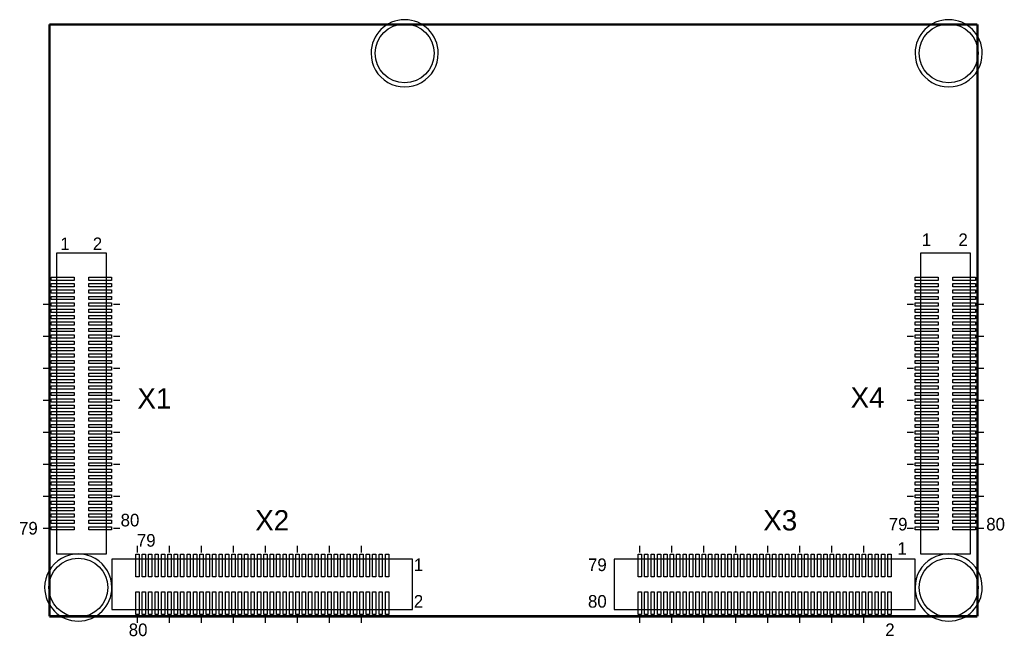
# Model space of a CAD drawing. Extents: x 29.2 to 90.7, y 49 to 87.6.
import ezdxf
from ezdxf.enums import TextEntityAlignment as Align

# ---------------------------------------------------------------- set-up
doc = ezdxf.new("R2010")
doc.units = 0
for name, color, linetype in [('BG_SILKSCREEN_TOP', 140, 'CONTINUOUS'), ('PG_ASSEMBLY_TOP', 7, 'CONTINUOUS'), ('PG_SILKSCREEN_TOP', 7, 'CONTINUOUS'), ('PIN_TOP', 9, 'CONTINUOUS'), ('RD_SILKSCREEN_TOP', 9, 'CONTINUOUS')]:
    doc.layers.add(name, color=color, linetype=linetype)

msp = doc.modelspace()

# ---------------------------------------------------------------- linework, layer by layer
at = {"layer": 'BG_SILKSCREEN_TOP', "const_width": 0.1524}
for points in [[(89.0354, 87.2579), (31.0352, 87.2576)], [(31.0352, 87.2576), (31.0355, 50.2577)], [(89.0354, 50.258), (89.0354, 87.2579)], [(31.0355, 50.2577), (89.0354, 50.258)]]:
    msp.add_lwpolyline(points, dxfattribs=at)
at = {"layer": 'PG_ASSEMBLY_TOP'}
for points in [[(55.3354, 85.4578, 0.999996), (51.1353, 85.4578, 1.000004), (55.3354, 85.4578)], [(89.3356, 85.4578, 0.999996), (85.1355, 85.4578, 1.000004), (89.3356, 85.4578)], [(34.9354, 52.0578, 1.000004), (30.7353, 52.0578, 0.999996), (34.9354, 52.0578)], [(89.3356, 52.0578, 1.000004), (85.1355, 52.0578, 0.999996), (89.3356, 52.0578)]]:
    msp.add_lwpolyline(points, format="xyb", dxfattribs=at)
at = {"layer": 'PG_SILKSCREEN_TOP'}
for points in [[(31.4655, 72.9577), (31.4655, 54.1579), (34.6055, 54.1579), (34.6055, 72.9577), (31.4655, 72.9577)], [(85.4654, 72.9577), (85.4654, 54.1576), (88.6054, 54.1576), (88.6054, 72.9577), (85.4654, 72.9577)], [(31.0355, 69.7578), (30.6354, 69.7578)], [(35.4355, 69.7578), (35.0355, 69.7578)], [(85.0354, 69.7578), (84.6353, 69.7578)], [(89.4354, 69.7578), (89.0354, 69.7578)], [(31.0355, 67.7578), (30.6354, 67.7578)], [(35.4355, 67.7578), (35.0355, 67.7578)], [(85.0354, 67.7578), (84.6353, 67.7578)], [(89.4354, 67.7578), (89.0354, 67.7578)], [(31.0355, 65.7578), (30.6354, 65.7578)], [(35.4355, 65.7578), (35.0355, 65.7578)], [(85.0354, 65.7578), (84.6353, 65.7578)], [(89.4354, 65.7578), (89.0354, 65.7578)], [(31.0355, 63.7578), (30.6354, 63.7578)], [(35.4355, 63.7578), (35.0355, 63.7578)], [(85.0354, 63.7578), (84.6353, 63.7578)], [(89.4354, 63.7578), (89.0354, 63.7578)], [(31.0355, 61.7578), (30.6354, 61.7578)], [(35.4355, 61.7578), (35.0355, 61.7578)], [(85.0354, 61.7578), (84.6353, 61.7578)], [(89.4354, 61.7578), (89.0354, 61.7578)], [(31.0355, 59.7578), (30.6354, 59.7578)], [(35.4355, 59.7578), (35.0355, 59.7578)], [(85.0354, 59.7578), (84.6353, 59.7578)], [(89.4354, 59.7578), (89.0354, 59.7578)], [(31.0355, 57.7578), (30.6354, 57.7578)], [(35.4355, 57.7578), (35.0355, 57.7578)], [(85.0354, 57.7578), (84.6353, 57.7578)], [(89.4354, 57.7578), (89.0354, 57.7578)], [(31.0355, 55.7578), (30.6354, 55.7578)], [(35.4355, 55.7578), (35.0355, 55.7578)], [(85.0354, 55.7578), (84.6353, 55.7578)], [(89.4354, 55.7578), (89.0354, 55.7578)], [(36.5356, 54.2577), (36.5356, 54.6578)], [(38.5356, 54.2577), (38.5356, 54.6578)], [(40.5356, 54.2577), (40.5356, 54.6578)], [(42.5356, 54.2577), (42.5356, 54.6578)], [(44.5356, 54.2577), (44.5356, 54.6578)], [(46.5356, 54.2577), (46.5356, 54.6578)], [(48.5356, 54.2577), (48.5356, 54.6578)], [(50.5356, 54.2577), (50.5356, 54.6578)], [(67.9356, 54.2577), (67.9356, 54.6578)], [(69.9356, 54.2577), (69.9356, 54.6578)], [(71.9356, 54.2577), (71.9356, 54.6578)], [(73.9356, 54.2577), (73.9356, 54.6578)], [(75.9356, 54.2577), (75.9356, 54.6578)], [(77.9356, 54.2577), (77.9356, 54.6578)], [(79.9356, 54.2577), (79.9356, 54.6578)], [(81.9356, 54.2577), (81.9356, 54.6578)], [(53.7355, 53.8277), (34.9354, 53.8277), (34.9354, 50.6877), (53.7355, 50.6877), (53.7355, 53.8277)], [(85.1355, 53.8277), (66.3354, 53.8277), (66.3354, 50.6877), (85.1355, 50.6877), (85.1355, 53.8277)], [(36.5356, 49.8577), (36.5356, 50.2577)], [(38.5356, 49.8577), (38.5356, 50.2577)], [(40.5356, 49.8577), (40.5356, 50.2577)], [(42.5356, 49.8577), (42.5356, 50.2577)], [(44.5356, 49.8577), (44.5356, 50.2577)], [(46.5356, 49.8577), (46.5356, 50.2577)], [(48.5356, 49.8577), (48.5356, 50.2577)], [(50.5356, 49.8577), (50.5356, 50.2577)], [(67.9356, 49.8577), (67.9356, 50.2577)], [(69.9356, 49.8577), (69.9356, 50.2577)], [(71.9356, 49.8577), (71.9356, 50.2577)], [(73.9356, 49.8577), (73.9356, 50.2577)], [(75.9356, 49.8577), (75.9356, 50.2577)], [(77.9356, 49.8577), (77.9356, 50.2577)], [(79.9356, 49.8577), (79.9356, 50.2577)], [(81.9356, 49.8577), (81.9356, 50.2577)]]:
    msp.add_lwpolyline(points, dxfattribs=at)
at = {"layer": 'PIN_TOP'}
for points in [[(31.1493, 71.4594), (32.5717, 71.4594), (32.5717, 71.2562), (31.1493, 71.2562)], [(33.4993, 71.4594), (34.9217, 71.4594), (34.9217, 71.2562), (33.4993, 71.2562)], [(85.1492, 71.4594), (86.5716, 71.4594), (86.5716, 71.2562), (85.1492, 71.2562)], [(87.4992, 71.4594), (88.9216, 71.4594), (88.9216, 71.2562), (87.4992, 71.2562)], [(31.1493, 71.0593), (32.5717, 71.0593), (32.5717, 70.8561), (31.1493, 70.8561)], [(33.4993, 71.0593), (34.9217, 71.0593), (34.9217, 70.8561), (33.4993, 70.8561)], [(85.1492, 71.0593), (86.5716, 71.0593), (86.5716, 70.8561), (85.1492, 70.8561)], [(87.4992, 71.0593), (88.9216, 71.0593), (88.9216, 70.8561), (87.4992, 70.8561)], [(31.1493, 70.6593), (32.5717, 70.6593), (32.5717, 70.4561), (31.1493, 70.4561)], [(31.1493, 70.2592), (32.5717, 70.2592), (32.5717, 70.056), (31.1493, 70.056)], [(33.4993, 70.6593), (34.9217, 70.6593), (34.9217, 70.4561), (33.4993, 70.4561)], [(33.4993, 70.2592), (34.9217, 70.2592), (34.9217, 70.056), (33.4993, 70.056)], [(85.1492, 70.6593), (86.5716, 70.6593), (86.5716, 70.4561), (85.1492, 70.4561)], [(85.1492, 70.2592), (86.5716, 70.2592), (86.5716, 70.056), (85.1492, 70.056)], [(87.4992, 70.6593), (88.9216, 70.6593), (88.9216, 70.4561), (87.4992, 70.4561)], [(87.4992, 70.2592), (88.9216, 70.2592), (88.9216, 70.056), (87.4992, 70.056)], [(31.1493, 69.8592), (32.5717, 69.8592), (32.5717, 69.656), (31.1493, 69.656)], [(33.4993, 69.8592), (34.9217, 69.8592), (34.9217, 69.656), (33.4993, 69.656)], [(85.1492, 69.8592), (86.5716, 69.8592), (86.5716, 69.656), (85.1492, 69.656)], [(87.4992, 69.8592), (88.9216, 69.8592), (88.9216, 69.656), (87.4992, 69.656)], [(31.1493, 69.4594), (32.5717, 69.4594), (32.5717, 69.2562), (31.1493, 69.2562)], [(31.1493, 69.0593), (32.5717, 69.0593), (32.5717, 68.8561), (31.1493, 68.8561)], [(33.4993, 69.4594), (34.9217, 69.4594), (34.9217, 69.2562), (33.4993, 69.2562)], [(33.4993, 69.0593), (34.9217, 69.0593), (34.9217, 68.8561), (33.4993, 68.8561)], [(85.1492, 69.4594), (86.5716, 69.4594), (86.5716, 69.2562), (85.1492, 69.2562)], [(85.1492, 69.0593), (86.5716, 69.0593), (86.5716, 68.8561), (85.1492, 68.8561)], [(87.4992, 69.4594), (88.9216, 69.4594), (88.9216, 69.2562), (87.4992, 69.2562)], [(87.4992, 69.0593), (88.9216, 69.0593), (88.9216, 68.8561), (87.4992, 68.8561)], [(31.1493, 68.6593), (32.5717, 68.6593), (32.5717, 68.4561), (31.1493, 68.4561)], [(33.4993, 68.6593), (34.9217, 68.6593), (34.9217, 68.4561), (33.4993, 68.4561)], [(85.1492, 68.6593), (86.5716, 68.6593), (86.5716, 68.4561), (85.1492, 68.4561)], [(87.4992, 68.6593), (88.9216, 68.6593), (88.9216, 68.4561), (87.4992, 68.4561)], [(31.1493, 68.2592), (32.5717, 68.2592), (32.5717, 68.056), (31.1493, 68.056)], [(31.1493, 67.8592), (32.5717, 67.8592), (32.5717, 67.656), (31.1493, 67.656)], [(33.4993, 68.2592), (34.9217, 68.2592), (34.9217, 68.056), (33.4993, 68.056)], [(33.4993, 67.8592), (34.9217, 67.8592), (34.9217, 67.656), (33.4993, 67.656)], [(85.1492, 68.2592), (86.5716, 68.2592), (86.5716, 68.056), (85.1492, 68.056)], [(85.1492, 67.8592), (86.5716, 67.8592), (86.5716, 67.656), (85.1492, 67.656)], [(87.4992, 68.2592), (88.9216, 68.2592), (88.9216, 68.056), (87.4992, 68.056)], [(87.4992, 67.8592), (88.9216, 67.8592), (88.9216, 67.656), (87.4992, 67.656)], [(31.1493, 67.4594), (32.5717, 67.4594), (32.5717, 67.2562), (31.1493, 67.2562)], [(33.4993, 67.4594), (34.9217, 67.4594), (34.9217, 67.2562), (33.4993, 67.2562)], [(85.1492, 67.4594), (86.5716, 67.4594), (86.5716, 67.2562), (85.1492, 67.2562)], [(87.4992, 67.4594), (88.9216, 67.4594), (88.9216, 67.2562), (87.4992, 67.2562)], [(31.1493, 67.0593), (32.5717, 67.0593), (32.5717, 66.8561), (31.1493, 66.8561)], [(31.1493, 66.6593), (32.5717, 66.6593), (32.5717, 66.4561), (31.1493, 66.4561)], [(33.4993, 67.0593), (34.9217, 67.0593), (34.9217, 66.8561), (33.4993, 66.8561)], [(33.4993, 66.6593), (34.9217, 66.6593), (34.9217, 66.4561), (33.4993, 66.4561)], [(85.1492, 67.0593), (86.5716, 67.0593), (86.5716, 66.8561), (85.1492, 66.8561)], [(85.1492, 66.6593), (86.5716, 66.6593), (86.5716, 66.4561), (85.1492, 66.4561)], [(87.4992, 67.0593), (88.9216, 67.0593), (88.9216, 66.8561), (87.4992, 66.8561)], [(87.4992, 66.6593), (88.9216, 66.6593), (88.9216, 66.4561), (87.4992, 66.4561)], [(31.1493, 66.2592), (32.5717, 66.2592), (32.5717, 66.056), (31.1493, 66.056)], [(31.1493, 65.8592), (32.5717, 65.8592), (32.5717, 65.656), (31.1493, 65.656)], [(33.4993, 66.2592), (34.9217, 66.2592), (34.9217, 66.056), (33.4993, 66.056)], [(33.4993, 65.8592), (34.9217, 65.8592), (34.9217, 65.656), (33.4993, 65.656)], [(85.1492, 66.2592), (86.5716, 66.2592), (86.5716, 66.056), (85.1492, 66.056)], [(85.1492, 65.8592), (86.5716, 65.8592), (86.5716, 65.656), (85.1492, 65.656)], [(87.4992, 66.2592), (88.9216, 66.2592), (88.9216, 66.056), (87.4992, 66.056)], [(87.4992, 65.8592), (88.9216, 65.8592), (88.9216, 65.656), (87.4992, 65.656)], [(31.1493, 65.4594), (32.5717, 65.4594), (32.5717, 65.2562), (31.1493, 65.2562)], [(33.4993, 65.4594), (34.9217, 65.4594), (34.9217, 65.2562), (33.4993, 65.2562)], [(85.1492, 65.4594), (86.5716, 65.4594), (86.5716, 65.2562), (85.1492, 65.2562)], [(87.4992, 65.4594), (88.9216, 65.4594), (88.9216, 65.2562), (87.4992, 65.2562)], [(31.1493, 65.0593), (32.5717, 65.0593), (32.5717, 64.8561), (31.1493, 64.8561)], [(31.1493, 64.6593), (32.5717, 64.6593), (32.5717, 64.4561), (31.1493, 64.4561)], [(33.4993, 65.0593), (34.9217, 65.0593), (34.9217, 64.8561), (33.4993, 64.8561)], [(33.4993, 64.6593), (34.9217, 64.6593), (34.9217, 64.4561), (33.4993, 64.4561)], [(85.1492, 65.0593), (86.5716, 65.0593), (86.5716, 64.8561), (85.1492, 64.8561)], [(85.1492, 64.6593), (86.5716, 64.6593), (86.5716, 64.4561), (85.1492, 64.4561)], [(87.4992, 65.0593), (88.9216, 65.0593), (88.9216, 64.8561), (87.4992, 64.8561)], [(87.4992, 64.6593), (88.9216, 64.6593), (88.9216, 64.4561), (87.4992, 64.4561)], [(31.1493, 64.2592), (32.5717, 64.2592), (32.5717, 64.056), (31.1493, 64.056)], [(33.4993, 64.2592), (34.9217, 64.2592), (34.9217, 64.056), (33.4993, 64.056)], [(85.1492, 64.2592), (86.5716, 64.2592), (86.5716, 64.056), (85.1492, 64.056)], [(87.4992, 64.2592), (88.9216, 64.2592), (88.9216, 64.056), (87.4992, 64.056)], [(31.1493, 63.8592), (32.5717, 63.8592), (32.5717, 63.656), (31.1493, 63.656)], [(31.1493, 63.4594), (32.5717, 63.4594), (32.5717, 63.2562), (31.1493, 63.2562)], [(33.4993, 63.8592), (34.9217, 63.8592), (34.9217, 63.656), (33.4993, 63.656)], [(33.4993, 63.4594), (34.9217, 63.4594), (34.9217, 63.2562), (33.4993, 63.2562)], [(85.1492, 63.8592), (86.5716, 63.8592), (86.5716, 63.656), (85.1492, 63.656)], [(85.1492, 63.4594), (86.5716, 63.4594), (86.5716, 63.2562), (85.1492, 63.2562)], [(87.4992, 63.8592), (88.9216, 63.8592), (88.9216, 63.656), (87.4992, 63.656)], [(87.4992, 63.4594), (88.9216, 63.4594), (88.9216, 63.2562), (87.4992, 63.2562)], [(31.1493, 63.0594), (32.5717, 63.0594), (32.5717, 62.8562), (31.1493, 62.8562)], [(33.4993, 63.0594), (34.9217, 63.0594), (34.9217, 62.8562), (33.4993, 62.8562)], [(85.1492, 63.0594), (86.5716, 63.0594), (86.5716, 62.8562), (85.1492, 62.8562)], [(87.4992, 63.0594), (88.9216, 63.0594), (88.9216, 62.8562), (87.4992, 62.8562)], [(31.1493, 62.6593), (32.5717, 62.6593), (32.5717, 62.4561), (31.1493, 62.4561)], [(31.1493, 62.2593), (32.5717, 62.2593), (32.5717, 62.0561), (31.1493, 62.0561)], [(33.4993, 62.6593), (34.9217, 62.6593), (34.9217, 62.4561), (33.4993, 62.4561)], [(33.4993, 62.2593), (34.9217, 62.2593), (34.9217, 62.0561), (33.4993, 62.0561)], [(85.1492, 62.6593), (86.5716, 62.6593), (86.5716, 62.4561), (85.1492, 62.4561)], [(85.1492, 62.2593), (86.5716, 62.2593), (86.5716, 62.0561), (85.1492, 62.0561)], [(87.4992, 62.6593), (88.9216, 62.6593), (88.9216, 62.4561), (87.4992, 62.4561)], [(87.4992, 62.2593), (88.9216, 62.2593), (88.9216, 62.0561), (87.4992, 62.0561)], [(31.1493, 61.8592), (32.5717, 61.8592), (32.5717, 61.656), (31.1493, 61.656)], [(33.4993, 61.8592), (34.9217, 61.8592), (34.9217, 61.656), (33.4993, 61.656)], [(85.1492, 61.8592), (86.5716, 61.8592), (86.5716, 61.656), (85.1492, 61.656)], [(87.4992, 61.8592), (88.9216, 61.8592), (88.9216, 61.656), (87.4992, 61.656)], [(31.1493, 61.4594), (32.5717, 61.4594), (32.5717, 61.2562), (31.1493, 61.2562)], [(31.1493, 61.0594), (32.5717, 61.0594), (32.5717, 60.8562), (31.1493, 60.8562)], [(33.4993, 61.4594), (34.9217, 61.4594), (34.9217, 61.2562), (33.4993, 61.2562)], [(33.4993, 61.0594), (34.9217, 61.0594), (34.9217, 60.8562), (33.4993, 60.8562)], [(85.1492, 61.4594), (86.5716, 61.4594), (86.5716, 61.2562), (85.1492, 61.2562)], [(85.1492, 61.0594), (86.5716, 61.0594), (86.5716, 60.8562), (85.1492, 60.8562)], [(87.4992, 61.4594), (88.9216, 61.4594), (88.9216, 61.2562), (87.4992, 61.2562)], [(87.4992, 61.0594), (88.9216, 61.0594), (88.9216, 60.8562), (87.4992, 60.8562)], [(31.1493, 60.6593), (32.5717, 60.6593), (32.5717, 60.4561), (31.1493, 60.4561)], [(33.4993, 60.6593), (34.9217, 60.6593), (34.9217, 60.4561), (33.4993, 60.4561)], [(85.1492, 60.6593), (86.5716, 60.6593), (86.5716, 60.4561), (85.1492, 60.4561)], [(87.4992, 60.6593), (88.9216, 60.6593), (88.9216, 60.4561), (87.4992, 60.4561)], [(31.1493, 60.2593), (32.5717, 60.2593), (32.5717, 60.0561), (31.1493, 60.0561)], [(31.1493, 59.8592), (32.5717, 59.8592), (32.5717, 59.656), (31.1493, 59.656)], [(33.4993, 60.2593), (34.9217, 60.2593), (34.9217, 60.0561), (33.4993, 60.0561)], [(33.4993, 59.8592), (34.9217, 59.8592), (34.9217, 59.656), (33.4993, 59.656)], [(85.1492, 60.2593), (86.5716, 60.2593), (86.5716, 60.0561), (85.1492, 60.0561)], [(85.1492, 59.8592), (86.5716, 59.8592), (86.5716, 59.656), (85.1492, 59.656)], [(87.4992, 60.2593), (88.9216, 60.2593), (88.9216, 60.0561), (87.4992, 60.0561)], [(87.4992, 59.8592), (88.9216, 59.8592), (88.9216, 59.656), (87.4992, 59.656)], [(31.1493, 59.4594), (32.5717, 59.4594), (32.5717, 59.2562), (31.1493, 59.2562)], [(33.4993, 59.4594), (34.9217, 59.4594), (34.9217, 59.2562), (33.4993, 59.2562)], [(85.1492, 59.4594), (86.5716, 59.4594), (86.5716, 59.2562), (85.1492, 59.2562)], [(87.4992, 59.4594), (88.9216, 59.4594), (88.9216, 59.2562), (87.4992, 59.2562)], [(31.1493, 59.0594), (32.5717, 59.0594), (32.5717, 58.8562), (31.1493, 58.8562)], [(31.1493, 58.6593), (32.5717, 58.6593), (32.5717, 58.4561), (31.1493, 58.4561)], [(33.4993, 59.0594), (34.9217, 59.0594), (34.9217, 58.8562), (33.4993, 58.8562)], [(33.4993, 58.6593), (34.9217, 58.6593), (34.9217, 58.4561), (33.4993, 58.4561)], [(85.1492, 59.0594), (86.5716, 59.0594), (86.5716, 58.8562), (85.1492, 58.8562)], [(85.1492, 58.6593), (86.5716, 58.6593), (86.5716, 58.4561), (85.1492, 58.4561)], [(87.4992, 59.0594), (88.9216, 59.0594), (88.9216, 58.8562), (87.4992, 58.8562)], [(87.4992, 58.6593), (88.9216, 58.6593), (88.9216, 58.4561), (87.4992, 58.4561)], [(31.1493, 58.2593), (32.5717, 58.2593), (32.5717, 58.0561), (31.1493, 58.0561)], [(31.1493, 57.8592), (32.5717, 57.8592), (32.5717, 57.656), (31.1493, 57.656)], [(33.4993, 58.2593), (34.9217, 58.2593), (34.9217, 58.0561), (33.4993, 58.0561)], [(33.4993, 57.8592), (34.9217, 57.8592), (34.9217, 57.656), (33.4993, 57.656)], [(85.1492, 58.2593), (86.5716, 58.2593), (86.5716, 58.0561), (85.1492, 58.0561)], [(85.1492, 57.8592), (86.5716, 57.8592), (86.5716, 57.656), (85.1492, 57.656)], [(87.4992, 58.2593), (88.9216, 58.2593), (88.9216, 58.0561), (87.4992, 58.0561)], [(87.4992, 57.8592), (88.9216, 57.8592), (88.9216, 57.656), (87.4992, 57.656)], [(31.1493, 57.4594), (32.5717, 57.4594), (32.5717, 57.2562), (31.1493, 57.2562)], [(33.4993, 57.4594), (34.9217, 57.4594), (34.9217, 57.2562), (33.4993, 57.2562)], [(85.1492, 57.4594), (86.5716, 57.4594), (86.5716, 57.2562), (85.1492, 57.2562)], [(87.4992, 57.4594), (88.9216, 57.4594), (88.9216, 57.2562), (87.4992, 57.2562)], [(31.1493, 57.0594), (32.5717, 57.0594), (32.5717, 56.8562), (31.1493, 56.8562)], [(31.1493, 56.6593), (32.5717, 56.6593), (32.5717, 56.4561), (31.1493, 56.4561)], [(33.4993, 57.0594), (34.9217, 57.0594), (34.9217, 56.8562), (33.4993, 56.8562)], [(33.4993, 56.6593), (34.9217, 56.6593), (34.9217, 56.4561), (33.4993, 56.4561)], [(85.1492, 57.0594), (86.5716, 57.0594), (86.5716, 56.8562), (85.1492, 56.8562)], [(85.1492, 56.6593), (86.5716, 56.6593), (86.5716, 56.4561), (85.1492, 56.4561)], [(87.4992, 57.0594), (88.9216, 57.0594), (88.9216, 56.8562), (87.4992, 56.8562)], [(87.4992, 56.6593), (88.9216, 56.6593), (88.9216, 56.4561), (87.4992, 56.4561)], [(31.1493, 56.2593), (32.5717, 56.2593), (32.5717, 56.0561), (31.1493, 56.0561)], [(33.4993, 56.2593), (34.9217, 56.2593), (34.9217, 56.0561), (33.4993, 56.0561)], [(85.1492, 56.2593), (86.5716, 56.2593), (86.5716, 56.0561), (85.1492, 56.0561)], [(87.4992, 56.2593), (88.9216, 56.2593), (88.9216, 56.0561), (87.4992, 56.0561)], [(31.1493, 55.8592), (32.5717, 55.8592), (32.5717, 55.656), (31.1493, 55.656)], [(33.4993, 55.8592), (34.9217, 55.8592), (34.9217, 55.656), (33.4993, 55.656)], [(85.1492, 55.8592), (86.5716, 55.8592), (86.5716, 55.656), (85.1492, 55.656)], [(87.4992, 55.8592), (88.9216, 55.8592), (88.9216, 55.656), (87.4992, 55.656)], [(36.6369, 54.1439), (36.6369, 52.7215), (36.4337, 52.7215), (36.4337, 54.1439)], [(37.037, 54.1439), (37.037, 52.7215), (36.8338, 52.7215), (36.8338, 54.1439)], [(37.437, 54.1439), (37.437, 52.7215), (37.2338, 52.7215), (37.2338, 54.1439)], [(37.8371, 54.1439), (37.8371, 52.7215), (37.6339, 52.7215), (37.6339, 54.1439)], [(38.2371, 54.1439), (38.2371, 52.7215), (38.0339, 52.7215), (38.0339, 54.1439)], [(38.6369, 54.1439), (38.6369, 52.7215), (38.4337, 52.7215), (38.4337, 54.1439)], [(39.037, 54.1439), (39.037, 52.7215), (38.8338, 52.7215), (38.8338, 54.1439)], [(39.437, 54.1439), (39.437, 52.7215), (39.2338, 52.7215), (39.2338, 54.1439)], [(39.8371, 54.1439), (39.8371, 52.7215), (39.6339, 52.7215), (39.6339, 54.1439)], [(40.2371, 54.1439), (40.2371, 52.7215), (40.0339, 52.7215), (40.0339, 54.1439)], [(40.6369, 54.1439), (40.6369, 52.7215), (40.4337, 52.7215), (40.4337, 54.1439)], [(41.037, 54.1439), (41.037, 52.7215), (40.8338, 52.7215), (40.8338, 54.1439)], [(41.437, 54.1439), (41.437, 52.7215), (41.2338, 52.7215), (41.2338, 54.1439)], [(41.8371, 54.1439), (41.8371, 52.7215), (41.6339, 52.7215), (41.6339, 54.1439)], [(42.2371, 54.1439), (42.2371, 52.7215), (42.0339, 52.7215), (42.0339, 54.1439)], [(42.6369, 54.1439), (42.6369, 52.7215), (42.4337, 52.7215), (42.4337, 54.1439)], [(43.037, 54.1439), (43.037, 52.7215), (42.8338, 52.7215), (42.8338, 54.1439)], [(43.437, 54.1439), (43.437, 52.7215), (43.2338, 52.7215), (43.2338, 54.1439)], [(43.8371, 54.1439), (43.8371, 52.7215), (43.6339, 52.7215), (43.6339, 54.1439)], [(44.2371, 54.1439), (44.2371, 52.7215), (44.0339, 52.7215), (44.0339, 54.1439)], [(44.6369, 54.1439), (44.6369, 52.7215), (44.4337, 52.7215), (44.4337, 54.1439)], [(45.0369, 54.1439), (45.0369, 52.7215), (44.8337, 52.7215), (44.8337, 54.1439)], [(45.437, 54.1439), (45.437, 52.7215), (45.2338, 52.7215), (45.2338, 54.1439)], [(45.837, 54.1439), (45.837, 52.7215), (45.6338, 52.7215), (45.6338, 54.1439)], [(46.2371, 54.1439), (46.2371, 52.7215), (46.0339, 52.7215), (46.0339, 54.1439)], [(46.6369, 54.1439), (46.6369, 52.7215), (46.4337, 52.7215), (46.4337, 54.1439)], [(47.0369, 54.1439), (47.0369, 52.7215), (46.8337, 52.7215), (46.8337, 54.1439)], [(47.437, 54.1439), (47.437, 52.7215), (47.2338, 52.7215), (47.2338, 54.1439)], [(47.837, 54.1439), (47.837, 52.7215), (47.6338, 52.7215), (47.6338, 54.1439)], [(48.2371, 54.1439), (48.2371, 52.7215), (48.0339, 52.7215), (48.0339, 54.1439)], [(48.6369, 54.1439), (48.6369, 52.7215), (48.4337, 52.7215), (48.4337, 54.1439)], [(49.0369, 54.1439), (49.0369, 52.7215), (48.8337, 52.7215), (48.8337, 54.1439)], [(49.437, 54.1439), (49.437, 52.7215), (49.2338, 52.7215), (49.2338, 54.1439)], [(49.837, 54.1439), (49.837, 52.7215), (49.6338, 52.7215), (49.6338, 54.1439)], [(50.2371, 54.1439), (50.2371, 52.7215), (50.0339, 52.7215), (50.0339, 54.1439)], [(50.6369, 54.1439), (50.6369, 52.7215), (50.4337, 52.7215), (50.4337, 54.1439)], [(51.0369, 54.1439), (51.0369, 52.7215), (50.8337, 52.7215), (50.8337, 54.1439)], [(51.437, 54.1439), (51.437, 52.7215), (51.2338, 52.7215), (51.2338, 54.1439)], [(51.837, 54.1439), (51.837, 52.7215), (51.6338, 52.7215), (51.6338, 54.1439)], [(52.2371, 54.1439), (52.2371, 52.7215), (52.0339, 52.7215), (52.0339, 54.1439)], [(68.0369, 54.1439), (68.0369, 52.7215), (67.8337, 52.7215), (67.8337, 54.1439)], [(68.437, 54.1439), (68.437, 52.7215), (68.2338, 52.7215), (68.2338, 54.1439)], [(68.837, 54.1439), (68.837, 52.7215), (68.6338, 52.7215), (68.6338, 54.1439)], [(69.2371, 54.1439), (69.2371, 52.7215), (69.0339, 52.7215), (69.0339, 54.1439)], [(69.6371, 54.1439), (69.6371, 52.7215), (69.4339, 52.7215), (69.4339, 54.1439)], [(70.0369, 54.1439), (70.0369, 52.7215), (69.8337, 52.7215), (69.8337, 54.1439)], [(70.437, 54.1439), (70.437, 52.7215), (70.2338, 52.7215), (70.2338, 54.1439)], [(70.837, 54.1439), (70.837, 52.7215), (70.6338, 52.7215), (70.6338, 54.1439)], [(71.2371, 54.1439), (71.2371, 52.7215), (71.0339, 52.7215), (71.0339, 54.1439)], [(71.6371, 54.1439), (71.6371, 52.7215), (71.4339, 52.7215), (71.4339, 54.1439)], [(72.0369, 54.1439), (72.0369, 52.7215), (71.8337, 52.7215), (71.8337, 54.1439)], [(72.437, 54.1439), (72.437, 52.7215), (72.2338, 52.7215), (72.2338, 54.1439)], [(72.837, 54.1439), (72.837, 52.7215), (72.6338, 52.7215), (72.6338, 54.1439)], [(73.2371, 54.1439), (73.2371, 52.7215), (73.0339, 52.7215), (73.0339, 54.1439)], [(73.6371, 54.1439), (73.6371, 52.7215), (73.4339, 52.7215), (73.4339, 54.1439)], [(74.0369, 54.1439), (74.0369, 52.7215), (73.8337, 52.7215), (73.8337, 54.1439)], [(74.437, 54.1439), (74.437, 52.7215), (74.2338, 52.7215), (74.2338, 54.1439)], [(74.837, 54.1439), (74.837, 52.7215), (74.6338, 52.7215), (74.6338, 54.1439)], [(75.2371, 54.1439), (75.2371, 52.7215), (75.0339, 52.7215), (75.0339, 54.1439)], [(75.6371, 54.1439), (75.6371, 52.7215), (75.4339, 52.7215), (75.4339, 54.1439)], [(76.0369, 54.1439), (76.0369, 52.7215), (75.8337, 52.7215), (75.8337, 54.1439)], [(76.4369, 54.1439), (76.4369, 52.7215), (76.2337, 52.7215), (76.2337, 54.1439)], [(76.837, 54.1439), (76.837, 52.7215), (76.6338, 52.7215), (76.6338, 54.1439)], [(77.237, 54.1439), (77.237, 52.7215), (77.0338, 52.7215), (77.0338, 54.1439)], [(77.6371, 54.1439), (77.6371, 52.7215), (77.4339, 52.7215), (77.4339, 54.1439)], [(78.0369, 54.1439), (78.0369, 52.7215), (77.8337, 52.7215), (77.8337, 54.1439)], [(78.4369, 54.1439), (78.4369, 52.7215), (78.2337, 52.7215), (78.2337, 54.1439)], [(78.837, 54.1439), (78.837, 52.7215), (78.6338, 52.7215), (78.6338, 54.1439)], [(79.237, 54.1439), (79.237, 52.7215), (79.0338, 52.7215), (79.0338, 54.1439)], [(79.6371, 54.1439), (79.6371, 52.7215), (79.4339, 52.7215), (79.4339, 54.1439)], [(80.0369, 54.1439), (80.0369, 52.7215), (79.8337, 52.7215), (79.8337, 54.1439)], [(80.4369, 54.1439), (80.4369, 52.7215), (80.2337, 52.7215), (80.2337, 54.1439)], [(80.837, 54.1439), (80.837, 52.7215), (80.6338, 52.7215), (80.6338, 54.1439)], [(81.237, 54.1439), (81.237, 52.7215), (81.0338, 52.7215), (81.0338, 54.1439)], [(81.6371, 54.1439), (81.6371, 52.7215), (81.4339, 52.7215), (81.4339, 54.1439)], [(82.0369, 54.1439), (82.0369, 52.7215), (81.8337, 52.7215), (81.8337, 54.1439)], [(82.4369, 54.1439), (82.4369, 52.7215), (82.2337, 52.7215), (82.2337, 54.1439)], [(82.837, 54.1439), (82.837, 52.7215), (82.6338, 52.7215), (82.6338, 54.1439)], [(83.237, 54.1439), (83.237, 52.7215), (83.0338, 52.7215), (83.0338, 54.1439)], [(83.6371, 54.1439), (83.6371, 52.7215), (83.4339, 52.7215), (83.4339, 54.1439)], [(36.6369, 51.7939), (36.6369, 50.3715), (36.4337, 50.3715), (36.4337, 51.7939)], [(37.037, 51.7939), (37.037, 50.3715), (36.8338, 50.3715), (36.8338, 51.7939)], [(37.437, 51.7939), (37.437, 50.3715), (37.2338, 50.3715), (37.2338, 51.7939)], [(37.8371, 51.7939), (37.8371, 50.3715), (37.6339, 50.3715), (37.6339, 51.7939)], [(38.2371, 51.7939), (38.2371, 50.3715), (38.0339, 50.3715), (38.0339, 51.7939)], [(38.6369, 51.7939), (38.6369, 50.3715), (38.4337, 50.3715), (38.4337, 51.7939)], [(39.037, 51.7939), (39.037, 50.3715), (38.8338, 50.3715), (38.8338, 51.7939)], [(39.437, 51.7939), (39.437, 50.3715), (39.2338, 50.3715), (39.2338, 51.7939)], [(39.8371, 51.7939), (39.8371, 50.3715), (39.6339, 50.3715), (39.6339, 51.7939)], [(40.2371, 51.7939), (40.2371, 50.3715), (40.0339, 50.3715), (40.0339, 51.7939)], [(40.6369, 51.7939), (40.6369, 50.3715), (40.4337, 50.3715), (40.4337, 51.7939)], [(41.037, 51.7939), (41.037, 50.3715), (40.8338, 50.3715), (40.8338, 51.7939)], [(41.437, 51.7939), (41.437, 50.3715), (41.2338, 50.3715), (41.2338, 51.7939)], [(41.8371, 51.7939), (41.8371, 50.3715), (41.6339, 50.3715), (41.6339, 51.7939)], [(42.2371, 51.7939), (42.2371, 50.3715), (42.0339, 50.3715), (42.0339, 51.7939)], [(42.6369, 51.7939), (42.6369, 50.3715), (42.4337, 50.3715), (42.4337, 51.7939)], [(43.037, 51.7939), (43.037, 50.3715), (42.8338, 50.3715), (42.8338, 51.7939)], [(43.437, 51.7939), (43.437, 50.3715), (43.2338, 50.3715), (43.2338, 51.7939)], [(43.8371, 51.7939), (43.8371, 50.3715), (43.6339, 50.3715), (43.6339, 51.7939)], [(44.2371, 51.7939), (44.2371, 50.3715), (44.0339, 50.3715), (44.0339, 51.7939)], [(44.6369, 51.7939), (44.6369, 50.3715), (44.4337, 50.3715), (44.4337, 51.7939)], [(45.0369, 51.7939), (45.0369, 50.3715), (44.8337, 50.3715), (44.8337, 51.7939)], [(45.437, 51.7939), (45.437, 50.3715), (45.2338, 50.3715), (45.2338, 51.7939)], [(45.837, 51.7939), (45.837, 50.3715), (45.6338, 50.3715), (45.6338, 51.7939)], [(46.2371, 51.7939), (46.2371, 50.3715), (46.0339, 50.3715), (46.0339, 51.7939)], [(46.6369, 51.7939), (46.6369, 50.3715), (46.4337, 50.3715), (46.4337, 51.7939)], [(47.0369, 51.7939), (47.0369, 50.3715), (46.8337, 50.3715), (46.8337, 51.7939)], [(47.437, 51.7939), (47.437, 50.3715), (47.2338, 50.3715), (47.2338, 51.7939)], [(47.837, 51.7939), (47.837, 50.3715), (47.6338, 50.3715), (47.6338, 51.7939)], [(48.2371, 51.7939), (48.2371, 50.3715), (48.0339, 50.3715), (48.0339, 51.7939)], [(48.6369, 51.7939), (48.6369, 50.3715), (48.4337, 50.3715), (48.4337, 51.7939)], [(49.0369, 51.7939), (49.0369, 50.3715), (48.8337, 50.3715), (48.8337, 51.7939)], [(49.437, 51.7939), (49.437, 50.3715), (49.2338, 50.3715), (49.2338, 51.7939)], [(49.837, 51.7939), (49.837, 50.3715), (49.6338, 50.3715), (49.6338, 51.7939)], [(50.2371, 51.7939), (50.2371, 50.3715), (50.0339, 50.3715), (50.0339, 51.7939)], [(50.6369, 51.7939), (50.6369, 50.3715), (50.4337, 50.3715), (50.4337, 51.7939)], [(51.0369, 51.7939), (51.0369, 50.3715), (50.8337, 50.3715), (50.8337, 51.7939)], [(51.437, 51.7939), (51.437, 50.3715), (51.2338, 50.3715), (51.2338, 51.7939)], [(51.837, 51.7939), (51.837, 50.3715), (51.6338, 50.3715), (51.6338, 51.7939)], [(52.2371, 51.7939), (52.2371, 50.3715), (52.0339, 50.3715), (52.0339, 51.7939)], [(68.0369, 51.7939), (68.0369, 50.3715), (67.8337, 50.3715), (67.8337, 51.7939)], [(68.437, 51.7939), (68.437, 50.3715), (68.2338, 50.3715), (68.2338, 51.7939)], [(68.837, 51.7939), (68.837, 50.3715), (68.6338, 50.3715), (68.6338, 51.7939)], [(69.2371, 51.7939), (69.2371, 50.3715), (69.0339, 50.3715), (69.0339, 51.7939)], [(69.6371, 51.7939), (69.6371, 50.3715), (69.4339, 50.3715), (69.4339, 51.7939)], [(70.0369, 51.7939), (70.0369, 50.3715), (69.8337, 50.3715), (69.8337, 51.7939)], [(70.437, 51.7939), (70.437, 50.3715), (70.2338, 50.3715), (70.2338, 51.7939)], [(70.837, 51.7939), (70.837, 50.3715), (70.6338, 50.3715), (70.6338, 51.7939)], [(71.2371, 51.7939), (71.2371, 50.3715), (71.0339, 50.3715), (71.0339, 51.7939)], [(71.6371, 51.7939), (71.6371, 50.3715), (71.4339, 50.3715), (71.4339, 51.7939)], [(72.0369, 51.7939), (72.0369, 50.3715), (71.8337, 50.3715), (71.8337, 51.7939)], [(72.437, 51.7939), (72.437, 50.3715), (72.2338, 50.3715), (72.2338, 51.7939)], [(72.837, 51.7939), (72.837, 50.3715), (72.6338, 50.3715), (72.6338, 51.7939)], [(73.2371, 51.7939), (73.2371, 50.3715), (73.0339, 50.3715), (73.0339, 51.7939)], [(73.6371, 51.7939), (73.6371, 50.3715), (73.4339, 50.3715), (73.4339, 51.7939)], [(74.0369, 51.7939), (74.0369, 50.3715), (73.8337, 50.3715), (73.8337, 51.7939)], [(74.437, 51.7939), (74.437, 50.3715), (74.2338, 50.3715), (74.2338, 51.7939)], [(74.837, 51.7939), (74.837, 50.3715), (74.6338, 50.3715), (74.6338, 51.7939)], [(75.2371, 51.7939), (75.2371, 50.3715), (75.0339, 50.3715), (75.0339, 51.7939)], [(75.6371, 51.7939), (75.6371, 50.3715), (75.4339, 50.3715), (75.4339, 51.7939)], [(76.0369, 51.7939), (76.0369, 50.3715), (75.8337, 50.3715), (75.8337, 51.7939)], [(76.4369, 51.7939), (76.4369, 50.3715), (76.2337, 50.3715), (76.2337, 51.7939)], [(76.837, 51.7939), (76.837, 50.3715), (76.6338, 50.3715), (76.6338, 51.7939)], [(77.237, 51.7939), (77.237, 50.3715), (77.0338, 50.3715), (77.0338, 51.7939)], [(77.6371, 51.7939), (77.6371, 50.3715), (77.4339, 50.3715), (77.4339, 51.7939)], [(78.0369, 51.7939), (78.0369, 50.3715), (77.8337, 50.3715), (77.8337, 51.7939)], [(78.4369, 51.7939), (78.4369, 50.3715), (78.2337, 50.3715), (78.2337, 51.7939)], [(78.837, 51.7939), (78.837, 50.3715), (78.6338, 50.3715), (78.6338, 51.7939)], [(79.237, 51.7939), (79.237, 50.3715), (79.0338, 50.3715), (79.0338, 51.7939)], [(79.6371, 51.7939), (79.6371, 50.3715), (79.4339, 50.3715), (79.4339, 51.7939)], [(80.0369, 51.7939), (80.0369, 50.3715), (79.8337, 50.3715), (79.8337, 51.7939)], [(80.4369, 51.7939), (80.4369, 50.3715), (80.2337, 50.3715), (80.2337, 51.7939)], [(80.837, 51.7939), (80.837, 50.3715), (80.6338, 50.3715), (80.6338, 51.7939)], [(81.237, 51.7939), (81.237, 50.3715), (81.0338, 50.3715), (81.0338, 51.7939)], [(81.6371, 51.7939), (81.6371, 50.3715), (81.4339, 50.3715), (81.4339, 51.7939)], [(82.0369, 51.7939), (82.0369, 50.3715), (81.8337, 50.3715), (81.8337, 51.7939)], [(82.4369, 51.7939), (82.4369, 50.3715), (82.2337, 50.3715), (82.2337, 51.7939)], [(82.837, 51.7939), (82.837, 50.3715), (82.6338, 50.3715), (82.6338, 51.7939)], [(83.237, 51.7939), (83.237, 50.3715), (83.0338, 50.3715), (83.0338, 51.7939)], [(83.6371, 51.7939), (83.6371, 50.3715), (83.4339, 50.3715), (83.4339, 51.7939)]]:
    msp.add_lwpolyline(points, close=True, dxfattribs=at)
for centre in [(53.2354, 85.4578), (87.2355, 85.4578), (32.8353, 52.0578), (87.2355, 52.0578)]:
    msp.add_circle(centre, 1.8415, dxfattribs=at)

# ---------------------------------------------------------------- texts
at = {"layer": 'PG_SILKSCREEN_TOP'}
for s, p in [('1', (32.004, 73.152)), ('2', (34.036, 73.152)), ('1', (85.852, 73.406)), ('2', (88.138, 73.406)), ('80', (36.068, 55.88)), ('79', (29.718, 55.372)), ('79', (84.074, 55.626)), ('80', (90.17, 55.626)), ('79', (37.084, 54.61)), ('1', (84.328, 54.102)), ('1', (54.102, 53.086)), ('79', (65.278, 53.086)), ('2', (54.102, 50.8)), ('80', (65.278, 50.8)), ('80', (36.576, 49.022)), ('2', (83.566, 49.022))]:
    msp.add_text(s, height=0.7874, dxfattribs=at).set_placement(p, align=Align.CENTER)
at = {"layer": 'RD_SILKSCREEN_TOP', "width": 1.02}
for s, p in [('X1', (37.592, 63.246)), ('X4', (82.169, 63.2968)), ('X2', (44.958, 55.626)), ('X3', (76.708, 55.626))]:
    msp.add_text(s, height=1.27, dxfattribs=at).set_placement(p, align=Align.CENTER)

doc.saveas('drawing.dxf')
